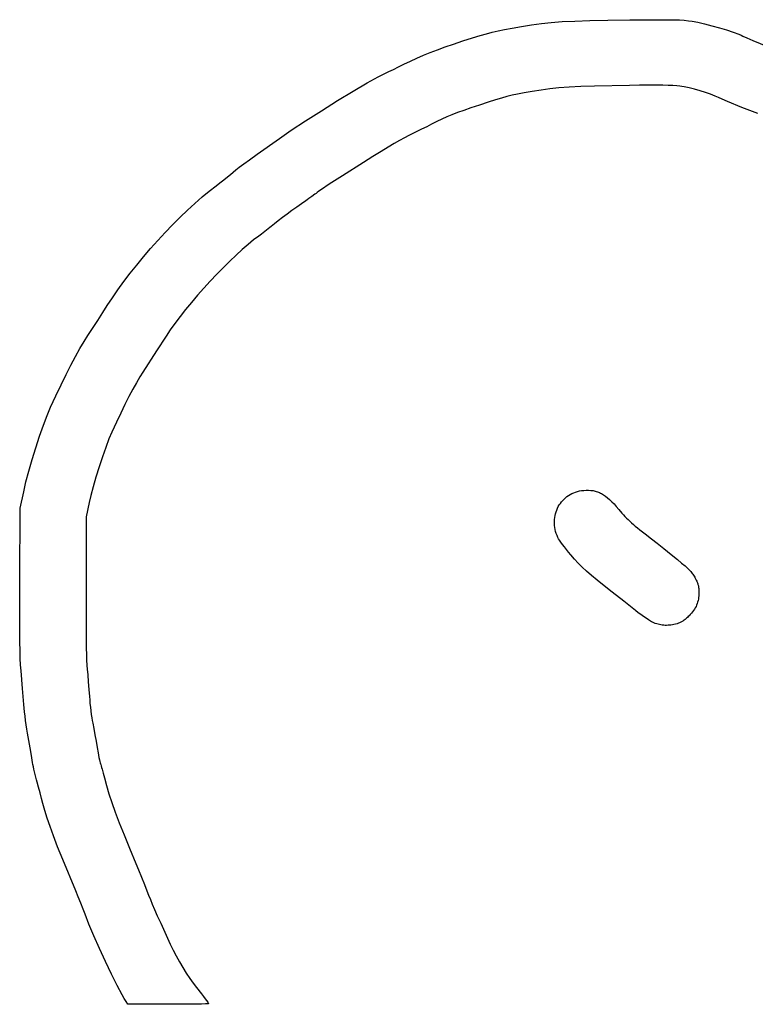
# Model space of a CAD drawing. Header units: inches. Extents: x 1.18 to 3.99, y -2.44 to -1.08.
# Tile 1 of 6: x 1.18 to 1.46, y -2.44 to -2.07. Entities that reach past the tile are written whole.
import ezdxf

# ---------------------------------------------------------------- set-up
doc = ezdxf.new("R2010")
doc.units = ezdxf.units.IN
doc.header["$MEASUREMENT"] = 0
doc.layers.add('F.Silkscreen', color=41, linetype='CONTINUOUS', true_color=0xf2eda1)

msp = doc.modelspace()

# ---------------------------------------------------------------- linework, layer by layer
at = {"layer": 'F.Silkscreen', "linetype": 'CONTINUOUS'}
for p, q in [((1.37529, -2.07392), (1.37896, -2.07341)), ((1.37896, -2.07341), (1.3827, -2.07301)), ((1.3827, -2.07301), (1.3868, -2.07271)), ((1.3868, -2.07271), (1.39154, -2.07248)), ((1.39154, -2.07248), (1.3972, -2.0723)), ((1.3972, -2.0723), (1.40404, -2.07217)), ((1.40404, -2.07217), (1.41237, -2.07206)), ((1.41237, -2.07206), (1.42248, -2.07197)), ((1.42248, -2.07197), (1.42889, -2.072)), ((1.42889, -2.072), (1.43111, -2.07207)), ((1.43111, -2.07207), (1.43291, -2.07218)), ((1.43291, -2.07218), (1.43443, -2.07234)), ((1.43443, -2.07234), (1.43586, -2.07254)), ((1.43586, -2.07254), (1.43804, -2.07294)), ((1.43804, -2.07294), (1.44058, -2.07352)), ((1.44058, -2.07352), (1.44333, -2.07423)), ((1.35583, -2.07797), (1.35825, -2.07726)), ((1.35825, -2.07726), (1.36044, -2.07668)), ((1.36044, -2.07668), (1.36263, -2.07618)), ((1.36263, -2.07618), (1.36504, -2.07569)), ((1.36504, -2.07569), (1.3679, -2.07517)), ((1.3679, -2.07517), (1.37143, -2.07455)), ((1.37143, -2.07455), (1.37529, -2.07392)), ((1.44333, -2.07423), (1.44613, -2.07502)), ((1.44613, -2.07502), (1.44885, -2.07585)), ((1.44885, -2.07585), (1.45134, -2.07668)), ((1.45134, -2.07668), (1.45345, -2.07747)), ((1.34586, -2.08116), (1.34939, -2.08)), ((1.34939, -2.08), (1.35295, -2.07886)), ((1.35295, -2.07886), (1.35583, -2.07797)), ((1.45345, -2.07747), (1.45432, -2.07783)), ((1.45432, -2.07783), (1.45503, -2.07817)), ((1.45503, -2.07817), (1.45654, -2.07886)), ((1.45654, -2.07886), (1.45875, -2.07982)), ((1.45875, -2.07982), (1.4643, -2.08209)), ((1.33445, -2.08539), (1.33701, -2.08434)), ((1.33701, -2.08434), (1.33973, -2.0833)), ((1.33973, -2.0833), (1.34266, -2.08225)), ((1.34266, -2.08225), (1.34586, -2.08116)), ((1.32713, -2.08878), (1.32957, -2.08758)), ((1.32957, -2.08758), (1.33199, -2.08646)), ((1.33199, -2.08646), (1.33445, -2.08539)), ((1.31739, -2.0935), (1.32013, -2.09213)), ((1.32013, -2.09213), (1.32068, -2.09189)), ((1.32068, -2.09189), (1.32138, -2.09157)), ((1.32138, -2.09157), (1.32312, -2.09075)), ((1.32312, -2.09075), (1.32512, -2.08978)), ((1.32512, -2.08978), (1.32713, -2.08878)), ((1.30798, -2.09894), (1.31321, -2.09585)), ((1.31321, -2.09585), (1.31739, -2.0935)), ((1.3021, -2.10252), (1.30798, -2.09894)), ((1.37251, -2.09962), (1.37002, -2.10008)), ((1.37555, -2.09908), (1.37251, -2.09962)), ((1.37884, -2.09855), (1.37555, -2.09908)), ((1.38214, -2.0981), (1.37884, -2.09855)), ((1.38562, -2.09775), (1.38214, -2.0981)), ((1.38947, -2.09746), (1.38562, -2.09775)), ((1.39388, -2.09723), (1.38947, -2.09746)), ((1.39902, -2.09704), (1.39388, -2.09723)), ((1.41223, -2.09677), (1.39902, -2.09704)), ((1.41604, -2.09673), (1.41223, -2.09677)), ((1.41938, -2.0967), (1.41604, -2.09673)), ((1.42228, -2.0967), (1.41938, -2.0967)), ((1.42477, -2.09672), (1.42228, -2.0967)), ((1.42687, -2.09676), (1.42477, -2.09672)), ((1.42862, -2.09683), (1.42687, -2.09676)), ((1.43004, -2.09693), (1.42862, -2.09683)), ((1.43116, -2.09705), (1.43004, -2.09693)), ((1.43195, -2.09717), (1.43116, -2.09705)), ((1.43281, -2.09733), (1.43195, -2.09717)), ((1.43471, -2.09774), (1.43281, -2.09733)), ((1.43676, -2.09825), (1.43471, -2.09774)), ((1.43886, -2.09884), (1.43676, -2.09825)), ((1.44092, -2.09948), (1.43886, -2.09884)), ((1.44283, -2.10013), (1.44092, -2.09948)), ((1.29598, -2.10634), (1.3021, -2.10252)), ((1.35894, -2.10309), (1.35557, -2.1042)), ((1.36166, -2.10222), (1.35894, -2.10309)), ((1.36392, -2.10154), (1.36166, -2.10222)), ((1.36594, -2.10099), (1.36392, -2.10154)), ((1.3679, -2.10052), (1.36594, -2.10099)), ((1.37002, -2.10008), (1.3679, -2.10052)), ((1.4445, -2.10078), (1.44283, -2.10013)), ((1.44521, -2.10109), (1.4445, -2.10078)), ((1.44583, -2.10138), (1.44521, -2.10109)), ((1.44714, -2.10198), (1.44583, -2.10138)), ((1.44917, -2.10285), (1.44714, -2.10198)), ((1.45463, -2.10506), (1.44917, -2.10285)), ((1.29001, -2.11016), (1.29598, -2.10634)), ((1.34732, -2.10705), (1.34521, -2.10786)), ((1.34968, -2.10619), (1.34732, -2.10705)), ((1.3524, -2.10525), (1.34968, -2.10619)), ((1.35557, -2.1042), (1.3524, -2.10525)), ((1.46063, -2.10738), (1.45463, -2.10506)), ((1.28461, -2.11372), (1.29001, -2.11016)), ((1.3395, -2.11043), (1.33748, -2.11145)), ((1.3414, -2.10951), (1.3395, -2.11043)), ((1.34327, -2.10867), (1.3414, -2.10951)), ((1.34521, -2.10786), (1.34327, -2.10867)), ((1.28016, -2.11678), (1.28461, -2.11372)), ((1.33194, -2.11422), (1.33043, -2.11494)), ((1.33378, -2.11332), (1.33194, -2.11422)), ((1.3357, -2.11236), (1.33378, -2.11332)), ((1.33748, -2.11145), (1.3357, -2.11236)), ((1.27179, -2.12275), (1.28016, -2.11678)), ((1.32548, -2.11751), (1.32345, -2.11868)), ((1.32729, -2.11652), (1.32548, -2.11751)), ((1.32892, -2.11568), (1.32729, -2.11652)), ((1.33043, -2.11494), (1.32892, -2.11568)), ((1.31847, -2.12169), (1.3154, -2.12359)), ((1.32113, -2.12006), (1.31847, -2.12169)), ((1.32345, -2.11868), (1.32113, -2.12006)), ((1.26669, -2.12643), (1.2689, -2.12482)), ((1.2689, -2.12482), (1.27179, -2.12275)), ((1.3154, -2.12359), (1.31188, -2.12581)), ((1.26263, -2.12953), (1.26369, -2.12868)), ((1.26369, -2.12868), (1.265, -2.12768)), ((1.265, -2.12768), (1.26669, -2.12643)), ((1.31188, -2.12581), (1.30393, -2.13085)), ((1.25764, -2.13356), (1.25912, -2.1324)), ((1.25912, -2.1324), (1.26051, -2.13128)), ((1.26051, -2.13128), (1.26165, -2.13034)), ((1.26165, -2.13034), (1.26263, -2.12953)), ((1.30393, -2.13085), (1.29889, -2.13408)), ((1.25097, -2.13889), (1.25365, -2.13666)), ((1.25365, -2.13666), (1.25626, -2.13462)), ((1.25626, -2.13462), (1.25764, -2.13356)), ((1.29502, -2.13671), (1.29432, -2.13725)), ((1.29596, -2.13604), (1.29502, -2.13671)), ((1.29889, -2.13408), (1.29596, -2.13604)), ((1.24823, -2.1413), (1.25097, -2.13889)), ((1.29005, -2.14032), (1.28842, -2.14143)), ((1.29062, -2.13993), (1.29005, -2.14032)), ((1.29121, -2.13952), (1.29062, -2.13993)), ((1.29241, -2.13867), (1.29121, -2.13952)), ((1.29349, -2.13788), (1.29241, -2.13867)), ((1.29394, -2.13754), (1.29349, -2.13788)), ((1.29432, -2.13725), (1.29394, -2.13754)), ((1.24265, -2.14656), (1.24545, -2.14386)), ((1.24545, -2.14386), (1.24823, -2.1413)), ((1.28485, -2.14398), (1.28304, -2.14532)), ((1.28667, -2.14267), (1.28485, -2.14398)), ((1.28842, -2.14143), (1.28667, -2.14267)), ((1.23984, -2.14938), (1.24265, -2.14656)), ((1.27967, -2.14788), (1.27824, -2.14902)), ((1.28129, -2.14664), (1.27967, -2.14788)), ((1.28304, -2.14532), (1.28129, -2.14664)), ((1.23704, -2.15229), (1.23984, -2.14938)), ((1.2753, -2.15144), (1.27466, -2.15195)), ((1.27593, -2.15094), (1.2753, -2.15144)), ((1.27653, -2.15045), (1.27593, -2.15094)), ((1.27707, -2.14999), (1.27653, -2.15045)), ((1.27824, -2.14902), (1.27707, -2.14999)), ((1.23154, -2.15835), (1.23427, -2.15529)), ((1.23427, -2.15529), (1.23704, -2.15229)), ((1.2704, -2.15512), (1.26832, -2.1568)), ((1.27233, -2.15369), (1.2704, -2.15512)), ((1.27284, -2.15333), (1.27233, -2.15369)), ((1.27341, -2.15291), (1.27284, -2.15333)), ((1.27402, -2.15244), (1.27341, -2.15291)), ((1.27466, -2.15195), (1.27402, -2.15244)), ((1.22888, -2.16145), (1.23154, -2.15835)), ((1.26611, -2.1587), (1.2638, -2.1608)), ((1.26832, -2.1568), (1.26611, -2.1587)), ((1.2263, -2.16457), (1.22888, -2.16145)), ((1.2638, -2.1608), (1.26142, -2.16307)), ((1.22381, -2.1677), (1.2263, -2.16457)), ((1.25898, -2.16548), (1.25652, -2.16801)), ((1.26142, -2.16307), (1.25898, -2.16548)), ((1.22144, -2.17081), (1.22381, -2.1677)), ((1.25652, -2.16801), (1.25406, -2.17062)), ((1.21711, -2.17692), (1.2192, -2.17389)), ((1.2192, -2.17389), (1.22144, -2.17081)), ((1.25162, -2.1733), (1.24923, -2.176)), ((1.25406, -2.17062), (1.25162, -2.1733)), ((1.21518, -2.17988), (1.21711, -2.17692)), ((1.24923, -2.176), (1.24692, -2.17871)), ((1.21352, -2.18249), (1.21518, -2.17988)), ((1.24471, -2.1814), (1.24263, -2.18404)), ((1.24692, -2.17871), (1.24471, -2.1814)), ((1.21158, -2.18549), (1.21352, -2.18249)), ((1.24263, -2.18404), (1.2407, -2.18659)), ((1.20784, -2.1912), (1.20961, -2.18852)), ((1.20961, -2.18852), (1.21158, -2.18549)), ((1.2407, -2.18659), (1.23895, -2.18905)), ((1.20642, -2.19344), (1.20784, -2.1912)), ((1.23741, -2.19137), (1.2338, -2.19697)), ((1.23895, -2.18905), (1.23741, -2.19137)), ((1.20321, -2.19905), (1.20487, -2.19607)), ((1.20487, -2.19607), (1.20642, -2.19344)), ((1.20146, -2.20235), (1.20321, -2.19905)), ((1.2338, -2.19697), (1.22856, -2.205)), ((1.19963, -2.20595), (1.20146, -2.20235)), ((1.19773, -2.20981), (1.19963, -2.20595)), ((1.22742, -2.20683), (1.22616, -2.20898)), ((1.22856, -2.205), (1.22742, -2.20683)), ((1.19579, -2.2139), (1.19773, -2.20981)), ((1.22616, -2.20898), (1.22481, -2.21143)), ((1.19382, -2.21819), (1.19579, -2.2139)), ((1.22337, -2.21417), (1.22185, -2.21718)), ((1.22481, -2.21143), (1.22337, -2.21417)), ((1.19249, -2.22134), (1.19382, -2.21819)), ((1.22185, -2.21718), (1.22026, -2.22043)), ((1.19108, -2.22505), (1.19249, -2.22134)), ((1.22026, -2.22043), (1.2186, -2.22392)), ((1.18963, -2.22916), (1.19108, -2.22505)), ((1.2186, -2.22392), (1.2169, -2.22761)), ((1.1882, -2.23351), (1.18963, -2.22916)), ((1.2169, -2.22761), (1.2158, -2.2302)), ((1.21459, -2.23339), (1.21332, -2.23698)), ((1.2158, -2.2302), (1.21459, -2.23339)), ((1.18684, -2.23795), (1.1882, -2.23351)), ((1.21332, -2.23698), (1.21206, -2.24078)), ((1.18559, -2.24232), (1.18684, -2.23795)), ((1.21206, -2.24078), (1.21087, -2.2446)), ((1.18451, -2.24646), (1.18559, -2.24232)), ((1.21087, -2.2446), (1.2098, -2.24825)), ((1.18365, -2.25022), (1.18451, -2.24646)), ((1.2098, -2.24825), (1.20893, -2.25153)), ((1.18237, -2.25631), (1.18365, -2.25022)), ((1.20893, -2.25153), (1.20831, -2.25426)), ((1.38807, -2.25242), (1.38863, -2.25197)), ((1.38863, -2.25197), (1.38922, -2.25155)), ((1.38922, -2.25155), (1.38985, -2.25117)), ((1.38985, -2.25117), (1.3905, -2.25082)), ((1.3905, -2.25082), (1.39118, -2.25051)), ((1.39118, -2.25051), (1.39189, -2.25024)), ((1.39189, -2.25024), (1.39262, -2.25002)), ((1.39262, -2.25002), (1.39338, -2.24983)), ((1.39338, -2.24983), (1.39416, -2.2497)), ((1.39416, -2.2497), (1.39496, -2.24961)), ((1.39496, -2.24961), (1.3959, -2.24956)), ((1.3959, -2.24956), (1.3968, -2.24956)), ((1.3968, -2.24956), (1.39767, -2.24961)), ((1.39767, -2.24961), (1.3985, -2.24973)), ((1.3985, -2.24973), (1.3989, -2.2498)), ((1.3989, -2.2498), (1.39931, -2.2499)), ((1.39931, -2.2499), (1.3997, -2.25001)), ((1.3997, -2.25001), (1.40009, -2.25014)), ((1.40009, -2.25014), (1.40048, -2.25029)), ((1.40048, -2.25029), (1.40087, -2.25045)), ((1.40087, -2.25045), (1.40125, -2.25063)), ((1.40125, -2.25063), (1.40163, -2.25083)), ((1.40163, -2.25083), (1.4024, -2.25128)), ((1.4024, -2.25128), (1.40317, -2.25181)), ((1.40317, -2.25181), (1.40394, -2.25242)), ((1.20831, -2.25426), (1.20725, -2.2596)), ((1.38505, -2.25639), (1.38537, -2.25575)), ((1.38537, -2.25575), (1.38573, -2.25513)), ((1.38573, -2.25513), (1.38613, -2.25454)), ((1.38613, -2.25454), (1.38657, -2.25397)), ((1.38657, -2.25397), (1.38703, -2.25342)), ((1.38703, -2.25342), (1.38753, -2.25291)), ((1.38753, -2.25291), (1.38807, -2.25242)), ((1.40394, -2.25242), (1.40473, -2.25311)), ((1.40473, -2.25311), (1.40554, -2.25389)), ((1.40554, -2.25389), (1.40638, -2.25476)), ((1.40638, -2.25476), (1.40725, -2.25572)), ((1.40725, -2.25572), (1.40815, -2.25678)), ((1.1822, -2.28347), (1.18237, -2.25631)), ((1.38401, -2.25986), (1.38413, -2.25913)), ((1.38413, -2.25913), (1.3843, -2.25843)), ((1.3843, -2.25843), (1.38451, -2.25773)), ((1.38451, -2.25773), (1.38476, -2.25705)), ((1.38476, -2.25705), (1.38505, -2.25639)), ((1.40815, -2.25678), (1.40936, -2.25818)), ((1.40936, -2.25818), (1.40994, -2.25883)), ((1.40994, -2.25883), (1.41052, -2.25945)), ((1.41052, -2.25945), (1.4111, -2.26006)), ((1.20725, -2.2596), (1.20718, -2.28618)), ((1.38388, -2.26133), (1.38392, -2.26059)), ((1.38389, -2.26208), (1.38388, -2.26133)), ((1.38393, -2.26284), (1.38389, -2.26208)), ((1.38392, -2.26059), (1.38401, -2.25986)), ((1.38403, -2.2636), (1.38393, -2.26284)), ((1.4111, -2.26006), (1.4117, -2.26066)), ((1.4117, -2.26066), (1.41232, -2.26125)), ((1.41232, -2.26125), (1.41298, -2.26185)), ((1.41298, -2.26185), (1.41368, -2.26247)), ((1.41368, -2.26247), (1.41442, -2.26311)), ((1.41442, -2.26311), (1.41523, -2.26378)), ((1.38417, -2.26437), (1.38403, -2.2636)), ((1.38436, -2.26513), (1.38417, -2.26437)), ((1.3846, -2.2659), (1.38436, -2.26513)), ((1.38489, -2.26666), (1.3846, -2.2659)), ((1.38523, -2.26742), (1.38489, -2.26666)), ((1.41523, -2.26378), (1.41611, -2.26449)), ((1.41611, -2.26449), (1.4181, -2.26606)), ((1.4181, -2.26606), (1.42047, -2.26788)), ((1.38533, -2.26761), (1.38523, -2.26742)), ((1.38548, -2.26785), (1.38533, -2.26761)), ((1.38586, -2.26844), (1.38548, -2.26785)), ((1.38637, -2.26917), (1.38586, -2.26844)), ((1.38698, -2.27001), (1.38637, -2.26917)), ((1.38768, -2.27092), (1.38698, -2.27001)), ((1.42047, -2.26788), (1.42265, -2.26956)), ((1.42265, -2.26956), (1.42524, -2.27161)), ((1.38844, -2.27189), (1.38768, -2.27092)), ((1.38924, -2.27289), (1.38844, -2.27189)), ((1.39007, -2.27389), (1.38924, -2.27289)), ((1.3915, -2.27556), (1.39007, -2.27389)), ((1.42524, -2.27161), (1.42791, -2.27377)), ((1.42791, -2.27377), (1.43035, -2.27577)), ((1.39291, -2.2771), (1.3915, -2.27556)), ((1.39439, -2.2786), (1.39291, -2.2771)), ((1.43035, -2.27577), (1.4319, -2.27707)), ((1.4319, -2.27707), (1.43317, -2.27816)), ((1.39602, -2.28013), (1.39439, -2.2786)), ((1.39788, -2.28176), (1.39602, -2.28013)), ((1.40006, -2.28357), (1.39788, -2.28176)), ((1.43317, -2.27816), (1.4337, -2.27864)), ((1.4337, -2.27864), (1.43418, -2.27908)), ((1.43418, -2.27908), (1.4346, -2.2795)), ((1.4346, -2.2795), (1.43498, -2.27988)), ((1.43498, -2.27988), (1.43532, -2.28025)), ((1.43532, -2.28025), (1.43563, -2.28061)), ((1.43563, -2.28061), (1.4359, -2.28096)), ((1.4359, -2.28096), (1.43615, -2.28131)), ((1.43615, -2.28131), (1.43639, -2.28167)), ((1.43639, -2.28167), (1.43661, -2.28203)), ((1.18214, -2.29744), (1.1822, -2.28347)), ((1.40263, -2.28564), (1.40006, -2.28357)), ((1.43661, -2.28203), (1.43683, -2.28242)), ((1.43683, -2.28242), (1.43704, -2.28282)), ((1.43704, -2.28282), (1.43724, -2.28321)), ((1.43724, -2.28321), (1.43742, -2.28357)), ((1.43742, -2.28357), (1.43758, -2.28391)), ((1.43758, -2.28391), (1.43772, -2.28423)), ((1.43772, -2.28423), (1.43785, -2.28454)), ((1.43785, -2.28454), (1.43796, -2.28484)), ((1.43796, -2.28484), (1.43805, -2.28514)), ((1.43805, -2.28514), (1.43813, -2.28542)), ((1.43813, -2.28542), (1.4382, -2.28571)), ((1.20718, -2.28618), (1.20718, -2.29807)), ((1.40569, -2.28804), (1.40263, -2.28564)), ((1.41003, -2.29144), (1.40569, -2.28804)), ((1.4382, -2.28571), (1.43826, -2.286)), ((1.43826, -2.286), (1.4383, -2.2863)), ((1.4383, -2.2863), (1.43834, -2.28661)), ((1.43834, -2.28661), (1.43836, -2.28693)), ((1.43838, -2.28871), (1.43835, -2.28938)), ((1.43836, -2.28693), (1.43838, -2.28726)), ((1.43838, -2.28726), (1.43839, -2.28762)), ((1.43839, -2.288), (1.43838, -2.28871)), ((1.43839, -2.28762), (1.43839, -2.288)), ((1.41453, -2.29501), (1.41003, -2.29144)), ((1.43756, -2.2929), (1.43733, -2.29343)), ((1.43777, -2.29237), (1.43756, -2.2929)), ((1.43794, -2.29181), (1.43777, -2.29237)), ((1.43808, -2.29124), (1.43794, -2.29181)), ((1.4382, -2.29064), (1.43808, -2.29124)), ((1.43829, -2.29003), (1.4382, -2.29064)), ((1.43835, -2.28938), (1.43829, -2.29003)), ((1.41552, -2.29578), (1.41453, -2.29501)), ((1.41652, -2.29653), (1.41552, -2.29578)), ((1.41751, -2.29724), (1.41652, -2.29653)), ((1.43517, -2.29646), (1.43468, -2.29696)), ((1.43563, -2.29595), (1.43517, -2.29646)), ((1.43604, -2.29545), (1.43563, -2.29595)), ((1.43641, -2.29495), (1.43604, -2.29545)), ((1.43675, -2.29445), (1.43641, -2.29495)), ((1.43706, -2.29394), (1.43675, -2.29445)), ((1.43733, -2.29343), (1.43706, -2.29394)), ((1.18214, -2.3026), (1.18214, -2.29744)), ((1.20718, -2.29807), (1.20724, -2.30719)), ((1.41847, -2.29789), (1.41751, -2.29724)), ((1.41937, -2.29848), (1.41847, -2.29789)), ((1.42018, -2.29897), (1.41937, -2.29848)), ((1.42055, -2.29918), (1.42018, -2.29897)), ((1.42088, -2.29936), (1.42055, -2.29918)), ((1.42118, -2.29951), (1.42088, -2.29936)), ((1.42145, -2.29963), (1.42118, -2.29951)), ((1.42196, -2.29983), (1.42145, -2.29963)), ((1.42248, -2.30001), (1.42196, -2.29983)), ((1.42301, -2.30016), (1.42248, -2.30001)), ((1.42353, -2.30029), (1.42301, -2.30016)), ((1.42406, -2.30039), (1.42353, -2.30029)), ((1.429, -2.30025), (1.42843, -2.30036)), ((1.42957, -2.30011), (1.429, -2.30025)), ((1.43015, -2.29995), (1.42957, -2.30011)), ((1.43046, -2.29986), (1.43015, -2.29995)), ((1.43075, -2.29975), (1.43046, -2.29986)), ((1.43104, -2.29964), (1.43075, -2.29975)), ((1.43132, -2.29952), (1.43104, -2.29964)), ((1.43159, -2.2994), (1.43132, -2.29952)), ((1.43185, -2.29926), (1.43159, -2.2994)), ((1.43212, -2.2991), (1.43185, -2.29926)), ((1.43238, -2.29894), (1.43212, -2.2991)), ((1.43264, -2.29876), (1.43238, -2.29894)), ((1.43291, -2.29856), (1.43264, -2.29876)), ((1.43318, -2.29834), (1.43291, -2.29856)), ((1.43346, -2.29811), (1.43318, -2.29834)), ((1.43375, -2.29786), (1.43346, -2.29811)), ((1.43405, -2.29758), (1.43375, -2.29786)), ((1.43436, -2.29728), (1.43405, -2.29758)), ((1.43468, -2.29696), (1.43436, -2.29728)), ((1.18218, -2.30679), (1.18214, -2.3026)), ((1.42459, -2.30047), (1.42406, -2.30039)), ((1.42513, -2.30053), (1.42459, -2.30047)), ((1.42567, -2.30056), (1.42513, -2.30053)), ((1.42622, -2.30057), (1.42567, -2.30056)), ((1.42676, -2.30055), (1.42622, -2.30057)), ((1.42732, -2.30051), (1.42676, -2.30055)), ((1.42787, -2.30045), (1.42732, -2.30051)), ((1.42843, -2.30036), (1.42787, -2.30045)), ((1.18225, -2.3102), (1.18218, -2.30679)), ((1.20724, -2.30719), (1.20738, -2.31353)), ((1.18235, -2.31302), (1.18225, -2.3102)), ((1.18249, -2.31545), (1.18235, -2.31302)), ((1.20738, -2.31353), (1.20747, -2.31566)), ((1.18267, -2.31767), (1.18249, -2.31545)), ((1.18324, -2.32434), (1.18267, -2.31767)), ((1.20747, -2.31566), (1.20758, -2.31709)), ((1.20758, -2.31709), (1.20779, -2.31924)), ((1.20779, -2.31924), (1.20803, -2.3219)), ((1.20803, -2.3219), (1.20825, -2.32473)), ((1.18371, -2.33048), (1.18324, -2.32434)), ((1.20825, -2.32473), (1.20844, -2.32739)), ((1.20844, -2.32739), (1.20854, -2.32868)), ((1.20854, -2.32868), (1.20866, -2.33004)), ((1.20866, -2.33004), (1.2088, -2.33143)), ((1.18381, -2.33177), (1.18371, -2.33048)), ((1.18396, -2.33323), (1.18381, -2.33177)), ((1.18414, -2.3348), (1.18396, -2.33323)), ((1.2088, -2.33143), (1.20897, -2.33282)), ((1.20897, -2.33282), (1.20914, -2.33416)), ((1.18435, -2.33643), (1.18414, -2.3348)), ((1.18458, -2.33808), (1.18435, -2.33643)), ((1.20914, -2.33416), (1.20932, -2.33541)), ((1.20932, -2.33541), (1.20951, -2.33654)), ((1.20951, -2.33654), (1.20969, -2.33749)), ((1.20969, -2.33749), (1.21008, -2.33948)), ((1.18483, -2.3397), (1.18458, -2.33808)), ((1.18508, -2.34124), (1.18483, -2.3397)), ((1.21008, -2.33948), (1.21053, -2.34187)), ((1.18534, -2.34264), (1.18508, -2.34124)), ((1.18585, -2.34538), (1.18534, -2.34264)), ((1.21053, -2.34187), (1.21097, -2.34434)), ((1.21097, -2.34434), (1.21135, -2.34661)), ((1.18634, -2.34812), (1.18585, -2.34538)), ((1.18675, -2.35054), (1.18634, -2.34812)), ((1.21135, -2.34661), (1.2117, -2.34865)), ((1.2117, -2.34865), (1.21205, -2.35049)), ((1.18702, -2.35232), (1.18675, -2.35054)), ((1.18713, -2.35307), (1.18702, -2.35232)), ((1.21205, -2.35049), (1.21222, -2.35128)), ((1.21222, -2.35128), (1.21237, -2.35194)), ((1.21237, -2.35194), (1.2125, -2.35246)), ((1.18728, -2.35393), (1.18713, -2.35307)), ((1.18747, -2.35487), (1.18728, -2.35393)), ((1.18769, -2.35586), (1.18747, -2.35487)), ((1.18792, -2.35687), (1.18769, -2.35586)), ((1.2125, -2.35246), (1.2126, -2.35279)), ((1.2126, -2.35279), (1.21271, -2.35311)), ((1.21271, -2.35311), (1.21286, -2.35358)), ((1.21286, -2.35358), (1.21303, -2.35416)), ((1.21303, -2.35416), (1.21322, -2.35483)), ((1.21322, -2.35483), (1.21364, -2.3564)), ((1.18817, -2.35788), (1.18792, -2.35687)), ((1.18843, -2.35884), (1.18817, -2.35788)), ((1.18868, -2.35974), (1.18843, -2.35884)), ((1.18924, -2.36165), (1.18868, -2.35974)), ((1.21364, -2.3564), (1.21408, -2.35809)), ((1.21408, -2.35809), (1.21486, -2.36105)), ((1.18984, -2.3638), (1.18924, -2.36165)), ((1.21486, -2.36105), (1.21579, -2.36414)), ((1.19042, -2.36593), (1.18984, -2.3638)), ((1.1909, -2.36777), (1.19042, -2.36593)), ((1.21579, -2.36414), (1.21688, -2.36747)), ((1.19163, -2.37046), (1.1909, -2.36777)), ((1.19251, -2.37332), (1.19163, -2.37046)), ((1.21688, -2.36747), (1.21818, -2.3711)), ((1.19358, -2.37648), (1.19251, -2.37332)), ((1.21818, -2.3711), (1.2197, -2.37514)), ((1.19488, -2.38005), (1.19358, -2.37648)), ((1.2197, -2.37514), (1.22149, -2.37964)), ((1.19646, -2.38414), (1.19488, -2.38005)), ((1.22149, -2.37964), (1.22357, -2.38472)), ((1.19836, -2.38888), (1.19646, -2.38414)), ((1.22357, -2.38472), (1.22597, -2.39044)), ((1.2033, -2.40074), (1.19836, -2.38888)), ((1.22597, -2.39044), (1.22698, -2.39284)), ((1.22698, -2.39284), (1.22809, -2.39559)), ((1.22809, -2.39559), (1.22918, -2.39833)), ((1.22918, -2.39833), (1.23011, -2.40074)), ((1.20425, -2.40303), (1.2033, -2.40074)), ((1.20523, -2.40546), (1.20425, -2.40303)), ((1.23011, -2.40074), (1.23077, -2.40245)), ((1.23077, -2.40245), (1.23143, -2.4041)), ((1.23143, -2.4041), (1.23215, -2.40584)), ((1.20612, -2.40773), (1.20523, -2.40546)), ((1.20681, -2.40957), (1.20612, -2.40773)), ((1.23215, -2.40584), (1.233, -2.40781)), ((1.233, -2.40781), (1.23404, -2.41016)), ((1.20826, -2.4133), (1.20681, -2.40957)), ((1.23404, -2.41016), (1.23534, -2.41303)), ((1.21012, -2.41773), (1.20826, -2.4133)), ((1.23534, -2.41303), (1.23897, -2.42093)), ((1.21226, -2.42256), (1.21012, -2.41773)), ((1.21453, -2.42749), (1.21226, -2.42256)), ((1.23897, -2.42093), (1.24001, -2.4231)), ((1.24001, -2.4231), (1.24116, -2.42532)), ((1.24116, -2.42532), (1.24238, -2.42754)), ((1.21681, -2.43225), (1.21453, -2.42749)), ((1.24238, -2.42754), (1.24366, -2.42972)), ((1.24366, -2.42972), (1.24497, -2.43182)), ((1.21895, -2.43653), (1.21681, -2.43225)), ((1.24497, -2.43182), (1.24628, -2.4338)), ((1.24628, -2.4338), (1.24756, -2.43561)), ((1.22082, -2.44006), (1.21895, -2.43653)), ((1.24756, -2.43561), (1.24879, -2.43721)), ((1.24879, -2.43721), (1.25072, -2.43962)), ((1.22161, -2.44145), (1.22082, -2.44006)), ((1.22229, -2.44255), (1.22161, -2.44145)), ((1.25072, -2.43962), (1.2515, -2.44063)), ((1.2515, -2.44063), (1.25216, -2.4415)), ((1.25216, -2.4415), (1.25268, -2.44221)), ((1.22298, -2.4436), (1.22229, -2.44255)), ((1.23818, -2.4436), (1.22298, -2.4436)), ((1.24408, -2.44358), (1.23818, -2.4436)), ((1.24891, -2.44353), (1.24408, -2.44358)), ((1.25077, -2.44349), (1.24891, -2.44353)), ((1.25218, -2.44345), (1.25077, -2.44349)), ((1.25306, -2.44341), (1.25218, -2.44345)), ((1.25268, -2.44221), (1.25306, -2.44277)), ((1.25306, -2.44277), (1.2533, -2.44315)), ((1.2533, -2.44339), (1.25306, -2.44341)), ((1.2533, -2.44315), (1.25335, -2.44328)), ((1.25337, -2.44336), (1.2533, -2.44339)), ((1.25335, -2.44328), (1.25337, -2.44336))]:
    msp.add_line(p, q, dxfattribs=at)

doc.saveas('drawing.dxf')
